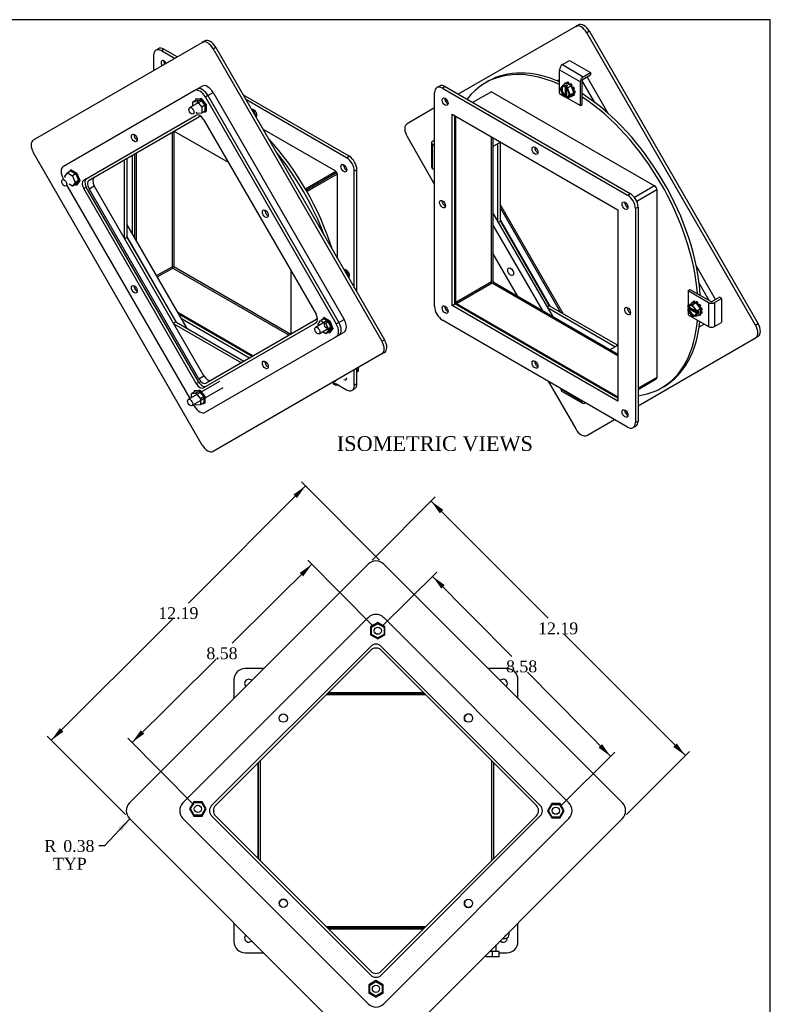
# Model space of a CAD drawing. Header units: inches. Extents: x 0.2 to 77.9, y -0.5 to 51.8.
# Tile 6 of 6: x 52.4 to 77.9, y 18.4 to 51.8. Entities that reach past the tile are written whole.
import ezdxf
from ezdxf.enums import TextEntityAlignment as Align

# ---------------------------------------------------------------- set-up
doc = ezdxf.new("R2010")
doc.units = ezdxf.units.IN
doc.header["$MEASUREMENT"] = 0
for name, color, linetype in [('COM43353', 7, 'Continuous'), ('COM43361', 7, 'Continuous'), ('COM49388', 7, 'Continuous'), ('COM49389', 7, 'Continuous'), ('COM49391', 7, 'Continuous'), ('COM49392', 7, 'Continuous'), ('Default', 7, 'Continuous'), ('GSK10524', 7, 'Continuous'), ('NTS16535', 7, 'Continuous'), ('SCC18019', 7, 'Continuous'), ('WAL253533', 7, 'Continuous')]:
    doc.layers.add(name, color=color, linetype=linetype)
doc.styles.add('SEACAD_Times_New_Roman', font='times.ttf')
doc.dimstyles.new('HAMMOND_(STH_-_66x44)', dxfattribs={"dimtxt": 0.4, "dimasz": 0.5, "dimexe": 0.2, "dimexo": 0.2, "dimgap": 0.1, "dimtad": 0, "dimtih": 1, "dimtoh": 1, "dimzin": 0, "dimdsep": 46, "dimtxsty": 'SEACAD_Times_New_Roman', "dimblk1": '_SE_FILLED', "dimblk2": '_SE_FILLED', "dimsah": 1, "dimcen": 0.2, "dimadec": 0, "dimazin": 0, "dimtfac": 0.8, "dimtofl": 0, "dimtmove": 1, "dimatfit": 3, "dimfxl": 1, "dimtolj": 1, "dimtzin": 0, "dimarcsym": 0})

# ---------------------------------------------------------------- blocks, each defined once
blk = doc.blocks.new('SE1')
at = {"layer": 'COM43353', "color": 7, "linetype": 'Continuous'}
for p, q in [((66.675, 49.503), (66.587, 49.452)), ((66.863, 49.484), (66.774, 49.433)), ((66.774, 49.433), (73.05, 45.81)), ((66.863, 49.484), (73.138, 45.861)), ((66.509, 42.034), (66.509, 49.28)), ((67.105, 48.554), (72.719, 45.313)), ((67.105, 42.072), (67.105, 48.554)), ((67.194, 42.123), (67.194, 48.503)), ((73.05, 45.81), (73.138, 45.861)), ((73.403, 45.402), (73.315, 45.351)), ((73.403, 45.402), (73.403, 38.155)), ((72.719, 45.313), (72.719, 38.831)), ((73.315, 45.351), (73.315, 38.104)), ((67.105, 42.072), (67.194, 42.123)), ((72.719, 38.831), (67.105, 42.072)), ((72.719, 38.933), (67.194, 42.123)), ((73.05, 37.951), (66.774, 41.575)), ((73.315, 38.104), (73.403, 38.155)), ((73.237, 37.933), (73.326, 37.984))]:
    blk.add_line(p, q, dxfattribs=at)
for centre, major_axis, start_param, end_param in [((66.774, 49.127), (0.188, -0.325), 2.356194, 3.926991), ((66.863, 49.178), (0.188, -0.325), 2.356194, 3.141593), ((66.951, 49.025), (0.07, -0.122), 3.821986, 5.602792), ((70, 47.367), (0.07, -0.122), 3.821986, 5.602792), ((73.05, 45.504), (0.188, -0.325), 0.785398, 2.356194), ((73.138, 45.555), (-0.188, 0.325), 3.926991, 5.497787), ((66.863, 45.555), (0.07, -0.122), 3.821986, 5.602792), ((73.05, 45.504), (0.07, -0.122), 3.821986, 5.602792), ((66.774, 41.881), (-0.188, 0.325), 0.785398, 2.356194), ((66.951, 41.983), (0.07, -0.122), 3.821986, 5.602792), ((73.138, 41.932), (0.07, -0.122), 3.821986, 5.602792), ((70, 40.12), (0.07, -0.122), 3.821986, 5.602792), ((73.05, 38.462), (0.07, -0.122), 3.821986, 5.602792), ((73.05, 38.257), (-0.188, 0.325), 2.356194, 3.926991), ((73.138, 38.309), (-0.188, 0.325), 3.141593, 3.926991)]:
    blk.add_ellipse(centre, major_axis=major_axis, ratio=0.57735, start_param=start_param, end_param=end_param, dxfattribs=at)
for centre in [(66.863, 48.974), (69.912, 47.316), (66.774, 45.504), (72.961, 45.453), (66.863, 41.932), (73.05, 41.881), (69.912, 40.069), (72.961, 38.411)]:
    blk.add_ellipse(centre, major_axis=(0.07, -0.122), ratio=0.57735, dxfattribs=at)
at = {"layer": 'COM43361', "color": 7, "linetype": 'Continuous'}
blk.add_line((68.741, 45.468), (70.865, 41.789), dxfattribs=at)
at = {"layer": 'COM49388', "color": 7, "linetype": 'Continuous'}
for p, q in [((70.741, 49.252), (70.741, 50.054)), ((70.741, 50.054), (71.448, 49.645)), ((70.842, 50.229), (71.083, 50.368)), ((70.842, 50.229), (71.549, 49.82)), ((71.083, 50.368), (71.79, 49.96)), ((71.549, 49.82), (71.79, 49.96)), ((71.549, 49.743), (71.79, 49.882)), ((71.79, 49.96), (71.79, 49.882)), ((71.448, 48.843), (71.448, 49.645)), ((71.515, 48.882), (71.515, 49.684)), ((70.741, 49.252), (70.85, 49.189)), ((70.913, 49.152), (70.955, 49.128)), ((71.014, 49.094), (71.448, 48.843)), ((71.448, 48.843), (71.515, 48.882)), ((66.399, 47.578), (66.399, 46.762)), ((66.441, 47.637), (66.509, 47.676)), ((66.509, 47.481), (66.441, 47.52)), ((66.441, 46.704), (66.441, 47.52)), ((66.508, 47.598), (66.509, 47.599)), ((66.508, 47.559), (66.508, 47.598)), ((66.509, 47.558), (66.508, 47.559)), ((66.509, 46.664), (66.441, 46.704)), ((75.098, 42.573), (75.165, 42.612)), ((75.098, 42.573), (75.792, 42.172)), ((75.098, 42.573), (75.098, 42.072)), ((75.165, 42.612), (75.859, 42.211)), ((75.792, 42.172), (75.792, 41.355)), ((75.927, 42.211), (76.168, 42.35)), ((75.994, 42.172), (76.235, 42.311)), ((75.994, 42.172), (75.994, 41.355)), ((76.235, 42.311), (76.168, 42.35)), ((76.235, 42.311), (76.235, 41.495)), ((75.098, 42.004), (75.098, 41.956)), ((75.098, 41.883), (75.098, 41.756)), ((75.098, 41.756), (75.792, 41.355)), ((75.994, 41.355), (76.235, 41.495)), ((70.785, 39.259), (70.785, 39.23)), ((71.492, 38.822), (70.785, 39.23)), ((70.814, 39.165), (71.522, 38.757)), ((71.492, 38.851), (71.492, 38.822)), ((71.593, 38.764), (71.618, 38.778))]:
    blk.add_line(p, q, dxfattribs=at)
for centre, major_axis, start_param, end_param in [((70.842, 50.112), (-0.072, -0.124), 3.926991, 5.497787), ((71.549, 49.704), (-0.072, -0.124), 3.926991, 5.497787), ((71.549, 49.704), (-0.024, -0.0416), 3.926991, 5.497787), ((71.094, 49.404), (0.094, -0.162), -3.895844, -3.743081), ((71.094, 49.404), (0.094, -0.162), 1.543966, 1.911786), ((71.094, 49.404), (0.094, -0.162), 0.915647, 1.183317), ((66.542, 47.578), (0.143, 0), 2.356194, 3.926991), ((66.542, 47.578), (0.048, 0), 2.356194, 3.926991), ((66.542, 46.762), (0.143, 0), 3.141593, 3.926991), ((75.407, 41.986), (0.094, -0.162), 1.958275, 2.225945), ((75.407, 41.986), (0.094, -0.162), 1.229807, 1.597627), ((75.893, 42.23), (-0.143, 0), 0.785398, 2.356194), ((75.893, 42.23), (-0.048, 0), 0.785398, 2.356194), ((75.407, 41.986), (0.094, -0.162), 0.601488, 0.754251), ((75.893, 41.414), (-0.143, 0), 0.785398, 2.356194), ((70.886, 39.289), (0.071, 0.124), 2.356194, 3.141593), ((71.593, 38.88), (0.071, 0.124), 2.356194, 3.926991)]:
    blk.add_ellipse(centre, major_axis=major_axis, ratio=0.57735, start_param=start_param, end_param=end_param, dxfattribs=at)
at = {"layer": 'COM49389', "color": 7, "linetype": 'Continuous'}
for p, q in [((68.438, 49.314), (67.798, 48.944)), ((68.438, 49.314), (73.967, 46.122)), ((67.223, 42.169), (67.223, 48.486)), ((68.438, 42.87), (68.438, 47.785)), ((73.967, 46.122), (73.284, 45.727)), ((74.044, 45.99), (73.36, 45.595)), ((74.044, 45.99), (74.044, 39.634)), ((72.982, 45.553), (72.953, 45.536)), ((73.059, 45.421), (73.029, 45.404)), ((68.438, 42.87), (67.223, 42.169)), ((68.463, 42.826), (67.248, 42.125)), ((72.719, 40.369), (68.463, 42.826)), ((72.719, 38.967), (67.248, 42.125)), ((74.044, 39.634), (73.403, 39.264)), ((73.403, 39.228), (74.021, 39.584))]:
    blk.add_line(p, q, dxfattribs=at)
for centre, major_axis, start_param, end_param in [((73.967, 46.034), (-0.054, 0.0935), 3.926991, 5.497787), ((68.463, 42.856), (0.018, -0.0312), 3.926991, 5.497787), ((67.248, 42.154), (0.054, -0.0935), 4.697448, 4.72733), ((67.248, 42.154), (0.018, -0.0312), 3.926991, 5.497787), ((73.967, 39.678), (-0.054, 0.0935), 3.141593, 3.926991)]:
    blk.add_ellipse(centre, major_axis=major_axis, ratio=0.57735, start_param=start_param, end_param=end_param, dxfattribs=at)
at = {"layer": 'COM49391', "color": 7, "linetype": 'Continuous'}
for p, q in [((68.319, 49.665), (68.231, 49.614)), ((68.486, 47.757), (68.486, 42.92)), ((68.438, 42.892), (68.486, 42.92)), ((68.53, 42.844), (68.482, 42.816)), ((68.53, 42.844), (72.719, 40.425)), ((74.199, 39.276), (74.288, 39.327))]:
    blk.add_line(p, q, dxfattribs=at)
for centre, major_axis, start_param, end_param in [((71.215, 44.445), (2.984, -5.169), 2.468815, 3.381928), ((71.304, 44.496), (2.984, -5.169), 2.489919, 3.141593), ((68.442, 49.249), (0.031, -0.0537), 2.779636, 3.503549), ((71.304, 44.496), (2.984, -5.169), 0.856289, 2.306036), ((71.215, 44.445), (2.984, -5.169), 0.877302, 2.285054), ((68.53, 42.894), (-0.031, 0.0537), 0.785398, 2.356194), ((71.215, 44.445), (2.984, -5.169), 0, 0.693581), ((71.304, 44.496), (2.984, -5.169), 0, 0.672527), ((71.215, 44.445), (2.984, -5.169), 6.04285, 6.283185)]:
    blk.add_ellipse(centre, major_axis=major_axis, ratio=0.57735, start_param=start_param, end_param=end_param, dxfattribs=at)
at = {"layer": 'COM49392', "color": 7, "linetype": 'Continuous'}
for p, q in [((71.293, 51.525), (67.31, 49.226)), ((71.293, 51.525), (71.382, 51.577)), ((71.757, 51.36), (71.668, 51.309)), ((77.387, 41.404), (71.668, 51.309)), ((77.475, 41.455), (71.757, 51.36)), ((66.509, 48.763), (65.574, 48.224)), ((66.936, 49.01), (66.884, 48.98)), ((65.574, 47.791), (66.509, 46.172)), ((68.653, 44.912), (68.653, 47.548)), ((68.741, 44.928), (68.741, 47.599)), ((68.741, 44.928), (68.668, 44.886)), ((70.397, 42.059), (68.741, 44.928)), ((70.397, 42.059), (70.324, 42.017)), ((72.711, 40.724), (70.397, 42.059)), ((72.622, 40.673), (70.34, 41.99)), ((77.387, 41.404), (77.475, 41.455)), ((73.403, 38.671), (77.387, 40.971)), ((77.475, 41.022), (77.387, 40.971)), ((70.358, 39.505), (71.293, 37.886)), ((72.977, 38.425), (73.029, 38.455)), ((71.668, 37.669), (72.603, 38.209))]:
    blk.add_line(p, q, dxfattribs=at)
for centre, major_axis, start_param, end_param in [((71.481, 51.201), (0.188, -0.325), 1.570796, 3.141593), ((71.569, 51.252), (-0.188, 0.325), 4.712389, 6.283185), ((65.762, 47.899), (-0.188, 0.325), 0, 1.570796), ((77.199, 41.296), (0.188, -0.325), 0, 1.570796), ((77.288, 41.347), (-0.188, 0.325), 3.141593, 4.712389), ((71.481, 37.994), (-0.188, 0.325), 1.570796, 3.141593)]:
    blk.add_ellipse(centre, major_axis=major_axis, ratio=0.57735, start_param=start_param, end_param=end_param, dxfattribs=at)
at = {"layer": 'GSK10524', "color": 7, "linetype": 'Continuous'}
for p, q in [((70.741, 49.727), (70.663, 49.682)), ((72.392, 48.575), (71.676, 49.816)), ((71.945, 48.942), (71.515, 49.686)), ((68.75, 47.604), (68.486, 47.452)), ((68.741, 45.372), (70.781, 41.837)), ((68.486, 45.201), (70.505, 41.703)), ((68.486, 44.792), (70.152, 41.907)), ((68.741, 44.963), (70.428, 42.041)), ((68.486, 43.819), (69.309, 42.394)), ((76.032, 42.271), (75.381, 43.399)), ((75.817, 42.235), (75.475, 42.828)), ((75.475, 41.346), (75.642, 41.442)), ((72.456, 40.577), (72.719, 40.728))]:
    blk.add_line(p, q, dxfattribs=at)
blk.add_ellipse((69.085, 43.214), major_axis=(0.07, -0.122), ratio=0.57735, dxfattribs=at)
at = {"layer": 'SCC18019', "color": 7, "linetype": 'Continuous'}
for p, q in [((70.854, 49.53), (70.761, 49.409)), ((70.761, 49.409), (70.854, 49.179)), ((70.854, 49.53), (70.982, 49.604)), ((70.907, 49.5), (70.854, 49.53)), ((70.974, 49.538), (70.907, 49.5)), ((70.907, 49.5), (70.907, 49.483)), ((70.914, 49.479), (70.935, 49.491)), ((70.935, 49.491), (70.935, 49.19)), ((71.022, 49.511), (70.955, 49.472)), ((71.008, 49.441), (70.955, 49.472)), ((70.955, 49.455), (70.955, 49.472)), ((71.022, 49.511), (70.974, 49.538)), ((70.974, 49.538), (70.974, 49.483)), ((70.974, 49.441), (70.974, 49.187)), ((71.136, 49.515), (70.982, 49.604)), ((70.983, 49.162), (70.983, 49.432)), ((71.008, 49.441), (71.136, 49.515)), ((71.102, 49.212), (71.008, 49.441)), ((71.23, 49.286), (71.136, 49.515)), ((70.854, 49.179), (70.907, 49.148)), ((70.974, 49.187), (70.907, 49.148)), ((70.907, 49.165), (70.907, 49.148)), ((70.935, 49.19), (70.914, 49.178)), ((70.955, 49.121), (70.955, 49.137)), ((70.955, 49.121), (71.008, 49.09)), ((70.962, 49.15), (70.983, 49.162)), ((70.974, 49.187), (70.983, 49.182)), ((71.008, 49.09), (71.102, 49.212)), ((71.008, 49.09), (71.136, 49.164)), ((71.102, 49.212), (71.23, 49.286)), ((71.136, 49.164), (71.23, 49.286)), ((75.091, 42.069), (75.219, 42.142)), ((75.243, 42.089), (75.091, 42.069)), ((75.091, 42.069), (75.091, 42.007)), ((75.371, 42.163), (75.219, 42.142)), ((75.243, 42.089), (75.371, 42.163)), ((75.395, 41.893), (75.243, 42.089)), ((75.523, 41.967), (75.371, 42.163)), ((75.106, 41.999), (75.091, 42.007)), ((75.159, 41.991), (75.091, 41.952)), ((75.091, 41.952), (75.091, 41.891)), ((75.091, 41.952), (75.106, 41.944)), ((75.091, 41.891), (75.243, 41.695)), ((75.141, 42.011), (75.12, 41.999)), ((75.12, 41.943), (75.141, 41.956)), ((75.375, 41.876), (75.141, 42.011)), ((75.141, 41.956), (75.402, 41.805)), ((75.159, 42.001), (75.159, 41.991)), ((75.159, 41.991), (75.378, 41.864)), ((75.243, 41.695), (75.395, 41.715)), ((75.395, 41.832), (75.381, 41.84)), ((75.402, 41.805), (75.381, 41.793)), ((75.381, 41.785), (75.395, 41.776)), ((75.395, 41.893), (75.523, 41.967)), ((75.395, 41.832), (75.395, 41.893)), ((75.463, 41.871), (75.395, 41.832)), ((75.463, 41.815), (75.395, 41.776)), ((75.395, 41.715), (75.523, 41.789)), ((75.395, 41.715), (75.395, 41.776)), ((75.414, 41.843), (75.463, 41.815)), ((75.463, 41.815), (75.463, 41.871)), ((75.523, 41.789), (75.523, 41.967))]:
    blk.add_line(p, q, dxfattribs=at)
for centre, start, end in [((70.923, 49.164), 123.377, 177.1475), ((70.971, 49.137), 123.3772, 177.1473), ((75.113, 42.013), 242.8525, 296.623), ((75.113, 41.958), 242.8527, 296.6228)]:
    blk.add_arc(centre, 0.0158, start, end, dxfattribs=at)
for centre, major_axis, start_param, end_param in [((70.931, 49.31), (0.099, -0.171), 2.529208, 5.324773), ((70.938, 49.314), (0.094, -0.162), 2.587655, 5.315445), ((70.959, 49.326), (0.094, -0.162), 3.254972, 5.315445), ((70.931, 49.31), (-0.099, 0.171), 2.529208, 5.324773), ((70.938, 49.314), (-0.094, 0.162), 2.538537, 5.315445), ((70.959, 49.326), (-0.094, 0.162), 2.538537, 3.028213), ((75.243, 41.892), (0.099, -0.171), 0.958412, 3.753977), ((75.25, 41.896), (0.094, -0.162), 0.96774, 3.744649), ((75.272, 41.908), (0.094, -0.162), 3.254972, 3.744649), ((75.243, 41.892), (-0.099, 0.171), 0.958412, 3.753977), ((75.25, 41.896), (-0.094, 0.162), 0.96774, 3.694684), ((75.272, 41.908), (-0.094, 0.162), 0.96774, 3.028213)]:
    blk.add_ellipse(centre, major_axis=major_axis, ratio=0.57735, start_param=start_param, end_param=end_param, dxfattribs=at)
for points, knots in [([(70.907, 49.483), (70.907, 49.481), (70.908, 49.479), (70.91, 49.477), (70.912, 49.478), (70.914, 49.479)], [0, 0, 0, 0, 0.5, 0.5, 1, 1, 1, 1]), ([(70.96, 49.45), (70.959, 49.45), (70.958, 49.45), (70.956, 49.451), (70.955, 49.453), (70.955, 49.455)], [0.1977357, 0.1977357, 0.1977357, 0.1977357, 0.5, 0.5, 1, 1, 1, 1]), ([(75.381, 41.84), (75.379, 41.841), (75.378, 41.843), (75.378, 41.845), (75.378, 41.846), (75.379, 41.847)], [0, 0, 0, 0, 0.5, 0.5, 0.7956866, 0.7956866, 0.7956866, 0.7956866]), ([(75.381, 41.793), (75.379, 41.792), (75.378, 41.79), (75.378, 41.787), (75.379, 41.786), (75.381, 41.785)], [0, 0, 0, 0, 0.5, 0.5, 1, 1, 1, 1])]:
    blk.add_open_spline(points, degree=3, knots=knots, dxfattribs=at)
at = {"layer": 'WAL253533', "color": 7, "linetype": 'Continuous'}
for p, q in [((70.904, 49.571), (70.911, 49.563)), ((70.966, 49.619), (70.931, 49.599)), ((70.942, 49.581), (70.931, 49.599)), ((70.977, 49.601), (70.966, 49.619)), ((70.983, 49.612), (71.018, 49.633)), ((70.983, 49.612), (70.987, 49.601)), ((71.062, 49.624), (71.027, 49.603)), ((71.031, 49.576), (71.027, 49.603)), ((71.072, 49.554), (71.062, 49.624)), ((71.07, 49.553), (71.072, 49.554)), ((71.088, 49.545), (71.072, 49.554)), ((71.091, 49.566), (71.087, 49.543)), ((71.091, 49.566), (71.127, 49.586)), ((71.131, 49.518), (71.135, 49.524)), ((71.17, 49.545), (71.135, 49.524)), ((71.143, 49.498), (71.146, 49.5)), ((71.146, 49.5), (71.17, 49.545)), ((71.182, 49.45), (71.146, 49.5)), ((71.166, 49.441), (71.182, 49.45)), ((71.187, 49.45), (71.167, 49.44)), ((71.223, 49.471), (71.182, 49.45)), ((71.187, 49.45), (71.223, 49.471)), ((71.187, 49.39), (71.214, 49.392)), ((71.214, 49.353), (71.205, 49.391)), ((71.25, 49.412), (71.214, 49.392)), ((71.135, 49.156), (71.133, 49.162)), ((71.135, 49.156), (71.17, 49.176)), ((71.17, 49.176), (71.163, 49.199)), ((71.167, 49.204), (71.187, 49.17)), ((71.214, 49.197), (71.187, 49.23)), ((71.223, 49.19), (71.187, 49.17)), ((71.204, 49.348), (71.214, 49.353)), ((71.25, 49.217), (71.212, 49.263)), ((71.27, 49.33), (71.214, 49.353)), ((71.214, 49.197), (71.25, 49.217)), ((71.234, 49.309), (71.217, 49.317)), ((71.217, 49.269), (71.234, 49.256)), ((71.234, 49.309), (71.27, 49.33)), ((71.27, 49.277), (71.234, 49.256)), ((75.247, 42.166), (75.212, 42.146)), ((75.216, 42.141), (75.212, 42.146)), ((75.263, 42.148), (75.247, 42.166)), ((75.25, 42.184), (75.285, 42.205)), ((75.25, 42.184), (75.269, 42.149)), ((75.322, 42.214), (75.287, 42.194)), ((75.302, 42.153), (75.287, 42.194)), ((75.343, 42.159), (75.322, 42.214)), ((75.348, 42.181), (75.384, 42.202)), ((75.348, 42.181), (75.351, 42.16)), ((75.392, 42.136), (75.394, 42.155)), ((75.43, 42.175), (75.394, 42.155)), ((75.412, 42.11), (75.422, 42.115)), ((75.422, 42.115), (75.43, 42.175)), ((75.451, 42.088), (75.422, 42.115)), ((75.456, 42.096), (75.441, 42.073)), ((75.456, 42.096), (75.491, 42.117)), ((75.473, 42.031), (75.493, 42.044)), ((75.474, 42.03), (75.49, 42.039)), ((75.49, 42.039), (75.528, 42.064)), ((75.516, 41.983), (75.49, 42.039)), ((75.528, 42.064), (75.493, 42.044)), ((75.452, 41.748), (75.456, 41.738)), ((75.493, 41.747), (75.483, 41.766)), ((75.493, 41.747), (75.528, 41.768)), ((75.512, 41.981), (75.516, 41.983)), ((75.566, 41.982), (75.516, 41.983)), ((75.528, 41.768), (75.518, 41.786)), ((75.531, 41.961), (75.523, 41.962)), ((75.523, 41.911), (75.545, 41.903)), ((75.523, 41.891), (75.525, 41.892)), ((75.545, 41.828), (75.523, 41.845)), ((75.523, 41.794), (75.531, 41.786)), ((75.525, 41.892), (75.525, 41.91)), ((75.58, 41.848), (75.525, 41.892)), ((75.531, 41.961), (75.566, 41.982)), ((75.566, 41.806), (75.531, 41.786)), ((75.58, 41.923), (75.545, 41.903)), ((75.545, 41.828), (75.58, 41.848))]:
    blk.add_line(p, q, dxfattribs=at)
for centre, major_axis, start_param, end_param in [((71.059, 49.384), (-0.125, 0.217), 0.02683, 0.287329), ((71.059, 49.384), (-0.125, 0.217), 5.681697, 5.942196), ((71.094, 49.404), (-0.125, 0.217), 5.681697, 5.942196), ((71.059, 49.384), (-0.125, 0.217), 5.053379, 5.313877), ((71.094, 49.404), (-0.125, 0.217), 5.053379, 5.313877), ((71.059, 49.384), (0.125, -0.217), 1.283467, 1.543966), ((71.094, 49.404), (0.125, -0.217), 1.283467, 1.543966), ((71.059, 49.384), (0.125, -0.217), -0.412589, -0.34099), ((71.059, 49.384), (0.125, -0.217), 0.02683, 0.287329), ((71.094, 49.404), (0.125, -0.217), 0.02683, 0.287329), ((71.059, 49.384), (0.125, -0.217), 0.655149, 0.915647), ((71.094, 49.404), (0.125, -0.217), 0.655149, 0.915647), ((75.371, 41.966), (-0.125, 0.217), 0.34099, 0.412589), ((75.371, 41.966), (-0.125, 0.217), 5.995856, 6.256355), ((75.407, 41.986), (-0.125, 0.217), 5.995856, 6.256355), ((75.371, 41.966), (-0.125, 0.217), -0.915647, -0.655149), ((75.407, 41.986), (-0.125, 0.217), -0.915647, -0.655149), ((75.371, 41.966), (-0.125, 0.217), 4.739219, 4.999718), ((75.407, 41.986), (-0.125, 0.217), 4.739219, 4.999718), ((75.371, 41.966), (0.125, -0.217), 5.995856, 6.256355), ((75.371, 41.966), (0.125, -0.217), 0.969308, 1.229807), ((75.371, 41.966), (0.125, -0.217), 0.34099, 0.601488), ((75.407, 41.986), (0.125, -0.217), 0.969308, 1.229807), ((75.407, 41.986), (0.125, -0.217), 0.34099, 0.601488)]:
    blk.add_ellipse(centre, major_axis=major_axis, ratio=0.57735, start_param=start_param, end_param=end_param, dxfattribs=at)
blk = doc.blocks.new('SE2')
at = {"layer": 'COM43353', "color": 7, "linetype": 'Continuous'}
for p, q in [((57.147, 50.769), (57.059, 50.718)), ((57.335, 50.751), (57.246, 50.7)), ((57.782, 50.493), (57.335, 50.751)), ((56.981, 50.547), (56.981, 50.031)), ((57.693, 50.442), (57.246, 50.7)), ((63.61, 47.128), (60.026, 49.197)), ((63.522, 47.077), (60.114, 49.044)), ((57.666, 47.973), (57.666, 43.389)), ((63.522, 47.077), (63.61, 47.128)), ((63.191, 46.579), (63.161, 46.597)), ((63.191, 46.545), (63.191, 46.579)), ((63.876, 46.668), (63.787, 46.617)), ((63.787, 42.683), (63.787, 46.617)), ((63.876, 42.53), (63.876, 46.668)), ((57.666, 43.389), (57.614, 43.359)), ((57.666, 43.389), (61.635, 41.098)), ((63.787, 39.371), (63.787, 39.887)), ((63.876, 39.422), (63.876, 39.938)), ((63.171, 39.42), (63.522, 39.218)), ((63.787, 39.371), (63.876, 39.422)), ((63.709, 39.199), (63.798, 39.25))]:
    blk.add_line(p, q, dxfattribs=at)
for centre, major_axis, start_param, end_param in [((57.246, 50.394), (0.188, -0.325), 2.356194, 3.926991), ((57.335, 50.445), (0.188, -0.325), 2.356194, 3.141593), ((57.335, 50.24), (0.07, -0.122), 1.534874, 4.748311), ((57.423, 50.292), (0.07, -0.122), 3.821986, 4.748311), ((60.384, 48.582), (0.07, -0.122), 0, 3.174264), ((60.473, 48.633), (0.07, -0.122), 3.821986, 5.602792), ((60.384, 48.582), (0.07, -0.122), 6.250513, 6.283185), ((63.522, 46.77), (0.187, -0.325), 0.785398, 2.356194), ((63.61, 46.821), (-0.187, 0.325), 3.926991, 5.497787), ((63.522, 46.77), (0.07, -0.122), 3.821986, 5.602792), ((63.522, 43.147), (0.07, -0.122), 0, 3.174264), ((63.61, 43.198), (0.07, -0.122), 3.821986, 5.602792), ((63.522, 43.147), (0.07, -0.122), 6.250513, 6.283185), ((63.434, 39.677), (0.07, -0.122), 5.480188, 6.283185), ((63.434, 39.677), (0.07, -0.122), 0, 0.802997), ((63.522, 39.728), (0.07, -0.122), -0.802997, -0.680393), ((63.522, 39.524), (-0.188, 0.325), 2.356194, 3.926991), ((63.61, 39.575), (-0.188, 0.325), 3.141593, 3.926991)]:
    blk.add_ellipse(centre, major_axis=major_axis, ratio=0.57735, start_param=start_param, end_param=end_param, dxfattribs=at)
blk.add_ellipse((63.434, 46.719), major_axis=(0.07, -0.122), ratio=0.57735, dxfattribs=at)
at = {"layer": 'COM43361', "color": 7, "linetype": 'Continuous'}
for p, q in [((58.363, 49.349), (58.451, 49.4)), ((53.925, 46.787), (58.363, 49.349)), ((58.826, 49.183), (58.738, 49.132)), ((58.738, 49.132), (63.175, 41.446)), ((58.826, 49.183), (63.263, 41.497)), ((54.613, 46.318), (58.425, 48.519)), ((58.675, 48.375), (62.488, 41.771)), ((53.927, 46.351), (53.925, 46.354)), ((58.217, 38.92), (54.049, 46.14)), ((54.701, 46.08), (54.613, 46.029)), ((58.513, 39.477), (54.701, 46.08)), ((58.425, 39.426), (54.613, 46.029)), ((62.488, 41.483), (58.675, 39.281)), ((63.175, 41.446), (63.263, 41.497)), ((63.263, 41.064), (63.175, 41.013)), ((63.175, 41.013), (58.738, 38.451)), ((58.425, 39.426), (58.513, 39.477)), ((58.363, 38.668), (58.339, 38.709))]:
    blk.add_line(p, q, dxfattribs=at)
for centre, major_axis, start_param, end_param in [((58.55, 49.024), (0.188, -0.325), 1.570796, 3.141593), ((58.638, 49.075), (-0.187, 0.325), 4.712389, 6.283185), ((58.55, 48.302), (-0.125, 0.217), 4.712389, 6.283185), ((56.42, 47.794), (-0.07, 0.122), 0.680393, 2.4612), ((54.113, 46.462), (-0.188, 0.325), 0, 1.570796), ((54.826, 46.152), (-0.125, 0.217), 0, 1.570796), ((54.738, 46.101), (0.125, -0.217), 3.141593, 4.712389), ((60.857, 45.232), (-0.07, 0.122), 0.680393, 2.4612), ((56.42, 42.67), (-0.07, 0.122), 0.680393, 2.4612), ((62.363, 41.699), (-0.125, 0.217), 3.141593, 4.712389), ((62.988, 41.338), (0.188, -0.325), 0, 1.570796), ((63.076, 41.389), (-0.188, 0.325), 3.141593, 4.712389), ((60.857, 40.108), (-0.07, 0.122), 0.680393, 2.4612), ((58.55, 39.498), (0.125, -0.217), 4.712389, 6.283185), ((58.638, 39.549), (-0.125, 0.217), 1.570796, 3.141593), ((58.55, 38.776), (-0.188, 0.325), 1.570796, 3.141593)]:
    blk.add_ellipse(centre, major_axis=major_axis, ratio=0.57735, start_param=start_param, end_param=end_param, dxfattribs=at)
for centre in [(56.331, 47.743), (60.769, 45.181), (56.331, 42.619), (62.863, 41.41), (60.769, 40.057)]:
    blk.add_ellipse(centre, major_axis=(-0.07, 0.122), ratio=0.57735, dxfattribs=at)
at = {"layer": 'COM49388', "color": 7, "linetype": 'Continuous'}
for p, q in [((63.876, 39.868), (63.932, 39.901)), ((63.876, 39.82), (63.903, 39.835)), ((63.932, 39.901), (63.932, 39.971)), ((63.063, 39.469), (63.124, 39.434))]:
    blk.add_line(p, q, dxfattribs=at)
for centre, major_axis, start_param, end_param in [((63.831, 39.959), (-0.071, 0.124), 3.141593, 3.926991), ((63.124, 39.551), (-0.071, 0.124), 2.356194, 3.141593), ((63.124, 39.551), (-0.024, 0.0416), 2.569972, 3.713213)]:
    blk.add_ellipse(centre, major_axis=major_axis, ratio=0.57735, start_param=start_param, end_param=end_param, dxfattribs=at)
at = {"layer": 'COM49389', "color": 7, "linetype": 'Continuous'}
for p, q in [((63.161, 46.622), (60.689, 48.049)), ((57.607, 47.939), (57.607, 43.385)), ((56.392, 47.238), (56.392, 44.28)), ((62.128, 46.025), (63.161, 46.622)), ((62.153, 45.981), (63.161, 46.563)), ((62.154, 45.98), (63.162, 46.562)), ((62.179, 45.936), (63.213, 46.532)), ((63.161, 46.622), (63.161, 46.563)), ((63.213, 46.532), (63.162, 46.562)), ((63.213, 43.678), (63.213, 46.532)), ((57.083, 43.082), (57.607, 43.385)), ((57.109, 43.038), (57.632, 43.34)), ((57.632, 43.34), (61.576, 41.064)), ((57.8, 41.841), (60.361, 40.362))]:
    blk.add_line(p, q, dxfattribs=at)
blk.add_ellipse((57.632, 43.37), major_axis=(-0.018, 0.0312), ratio=0.57735, start_param=0.785398, end_param=2.356194, dxfattribs=at)
at = {"layer": 'COM49391', "color": 7, "linetype": 'Continuous'}
for p, q in [((56.264, 44.502), (56.264, 47.164)), ((56.352, 44.349), (56.352, 47.215)), ((60.321, 40.339), (57.84, 41.772)), ((60.233, 40.288), (57.928, 41.619))]:
    blk.add_line(p, q, dxfattribs=at)
for centre, start_param, end_param in [((59.169, 44.257), 4.341565, 5.083213), ((59.081, 44.206), 4.434539, 4.990239)]:
    blk.add_ellipse(centre, major_axis=(-2.984, 5.169), ratio=0.57735, start_param=start_param, end_param=end_param, dxfattribs=at)
at = {"layer": 'COM49392', "color": 7, "linetype": 'Continuous'}
for p, q in [((52.909, 47.68), (58.628, 50.981)), ((58.628, 50.981), (58.716, 51.032)), ((59.091, 50.816), (59.003, 50.765)), ((59.003, 50.765), (64.722, 40.86)), ((59.091, 50.816), (64.81, 40.911)), ((59.519, 46.912), (57.674, 47.978)), ((58.628, 37.341), (52.909, 47.247)), ((56.076, 47.055), (56.076, 44.384)), ((55.987, 47.004), (55.987, 44.368)), ((56.003, 44.342), (56.076, 44.384)), ((56.076, 44.384), (57.732, 41.515)), ((61.644, 41.103), (61.644, 43.233)), ((57.659, 41.473), (57.732, 41.515)), ((57.674, 41.447), (59.957, 40.129)), ((57.732, 41.515), (60.045, 40.18)), ((64.722, 40.86), (64.81, 40.911)), ((64.722, 40.427), (59.003, 37.125)), ((64.81, 40.478), (64.722, 40.427))]:
    blk.add_line(p, q, dxfattribs=at)
for centre, major_axis, start_param, end_param in [((58.904, 50.708), (-0.187, 0.325), 4.712389, 6.283185), ((58.816, 50.657), (0.188, -0.325), 1.570796, 3.141593), ((53.097, 47.355), (-0.187, 0.325), 0, 1.570796), ((64.534, 40.751), (0.187, -0.325), 0, 1.570796), ((64.623, 40.802), (-0.187, 0.325), 3.141593, 4.712389), ((58.816, 37.45), (-0.188, 0.325), 1.570796, 3.141593)]:
    blk.add_ellipse(centre, major_axis=major_axis, ratio=0.57735, start_param=start_param, end_param=end_param, dxfattribs=at)
at = {"layer": 'GSK10524', "color": 7, "linetype": 'Continuous'}
for p, q in [((58.451, 49.4), (58.628, 49.502)), ((58.826, 49.183), (59.003, 49.285)), ((58.826, 49.183), (63.263, 41.497)), ((59.003, 49.285), (63.44, 41.6)), ((54.794, 46.315), (58.513, 48.463)), ((54.794, 46.026), (54.971, 46.129)), ((58.69, 39.686), (54.971, 46.129)), ((58.513, 39.584), (54.794, 46.026)), ((58.116, 41.294), (56.076, 44.827)), ((57.762, 41.498), (56.076, 44.419)), ((62.483, 41.587), (58.763, 39.44)), ((63.263, 41.497), (63.44, 41.6)), ((63.263, 41.064), (63.44, 41.167)), ((58.513, 39.584), (58.69, 39.686))]:
    blk.add_line(p, q, dxfattribs=at)
for centre, major_axis, start_param, end_param in [((58.638, 49.075), (-0.188, 0.325), 4.712389, 6.283185), ((58.815, 49.177), (-0.188, 0.325), 4.712389, 6.283185), ((58.638, 48.246), (-0.125, 0.217), 5.698691, 6.283185), ((56.42, 47.794), (0.07, -0.122), 3.821986, 5.602792), ((55.096, 46.201), (0.125, -0.217), 3.141593, 4.712389), ((54.919, 46.099), (0.125, -0.217), 3.141593, 4.712389), ((60.857, 45.232), (0.07, -0.122), 3.821986, 5.602792), ((56.42, 42.67), (0.07, -0.122), 3.821986, 5.602792), ((62.358, 41.804), (-0.125, 0.217), 3.141593, 3.726087), ((63.076, 41.389), (-0.188, 0.325), 3.141593, 4.712389), ((63.253, 41.491), (-0.188, 0.325), 3.141593, 4.712389), ((60.857, 40.108), (0.07, -0.122), 3.821986, 5.602792), ((58.638, 39.656), (0.125, -0.217), 4.712389, 6.283185), ((58.815, 39.758), (0.125, -0.217), 4.712389, 6.283185)]:
    blk.add_ellipse(centre, major_axis=major_axis, ratio=0.57735, start_param=start_param, end_param=end_param, dxfattribs=at)
at = {"layer": 'NTS16535', "color": 7, "linetype": 'Continuous'}
for p, q in [((58.573, 49.071), (58.401, 49.056)), ((58.422, 49.068), (58.401, 49.056)), ((58.401, 49.056), (58.401, 49.017)), ((58.422, 49.068), (58.594, 49.083)), ((58.422, 49.029), (58.573, 49.043)), ((58.573, 49.043), (58.463, 48.979)), ((58.594, 49.083), (58.573, 49.071)), ((58.745, 48.857), (58.573, 49.071)), ((58.573, 49.043), (58.724, 48.855)), ((58.594, 49.083), (58.766, 48.869)), ((58.422, 49.029), (58.313, 48.966)), ((58.313, 48.966), (58.463, 48.979)), ((58.313, 48.832), (58.313, 48.966)), ((58.463, 48.979), (58.614, 48.792)), ((58.724, 48.855), (58.614, 48.792)), ((58.614, 48.792), (58.614, 48.591)), ((58.724, 48.855), (58.724, 48.654)), ((58.766, 48.869), (58.745, 48.857)), ((58.745, 48.628), (58.745, 48.857)), ((58.766, 48.869), (58.766, 48.64)), ((58.463, 48.578), (58.431, 48.619)), ((58.614, 48.591), (58.463, 48.578)), ((58.724, 48.654), (58.614, 48.591)), ((58.666, 48.621), (58.745, 48.628)), ((58.745, 48.628), (58.766, 48.64)), ((53.977, 46.44), (54.064, 46.564)), ((53.996, 46.391), (53.977, 46.44)), ((54.174, 46.627), (54.064, 46.564)), ((54.064, 46.564), (54.238, 46.463)), ((54.162, 46.659), (54.116, 46.593)), ((54.183, 46.671), (54.162, 46.659)), ((54.36, 46.544), (54.162, 46.659)), ((54.174, 46.627), (54.348, 46.527)), ((54.183, 46.671), (54.381, 46.556)), ((54.348, 46.527), (54.238, 46.463)), ((54.238, 46.463), (54.325, 46.239)), ((54.348, 46.527), (54.435, 46.302)), ((54.36, 46.544), (54.381, 46.556)), ((54.459, 46.288), (54.36, 46.544)), ((54.381, 46.556), (54.48, 46.301)), ((54.238, 46.115), (54.123, 46.182)), ((54.325, 46.239), (54.238, 46.115)), ((54.348, 46.179), (54.238, 46.115)), ((54.435, 46.302), (54.325, 46.239)), ((54.327, 46.166), (54.36, 46.147)), ((54.435, 46.302), (54.348, 46.179)), ((54.36, 46.147), (54.459, 46.288)), ((54.381, 46.159), (54.36, 46.147)), ((54.48, 46.301), (54.381, 46.159)), ((54.48, 46.301), (54.459, 46.288)), ((62.558, 41.435), (62.645, 41.559)), ((62.577, 41.386), (62.558, 41.435)), ((62.754, 41.622), (62.645, 41.559)), ((62.645, 41.559), (62.819, 41.459)), ((62.742, 41.654), (62.696, 41.589)), ((62.763, 41.666), (62.742, 41.654)), ((62.941, 41.539), (62.742, 41.654)), ((62.754, 41.622), (62.928, 41.522)), ((62.763, 41.666), (62.962, 41.551)), ((62.928, 41.522), (62.819, 41.459)), ((62.819, 41.459), (62.906, 41.234)), ((62.928, 41.522), (63.015, 41.298)), ((62.962, 41.551), (62.941, 41.539)), ((63.04, 41.284), (62.941, 41.539)), ((62.962, 41.551), (63.061, 41.296)), ((62.819, 41.111), (62.703, 41.177)), ((62.906, 41.234), (62.819, 41.111)), ((62.928, 41.174), (62.819, 41.111)), ((63.015, 41.298), (62.906, 41.234)), ((62.907, 41.162), (62.941, 41.142)), ((63.015, 41.298), (62.928, 41.174)), ((62.941, 41.142), (63.04, 41.284)), ((62.962, 41.155), (62.941, 41.142)), ((63.061, 41.296), (62.962, 41.155)), ((63.061, 41.296), (63.04, 41.284)), ((58.379, 39.147), (58.269, 39.083)), ((58.269, 39.083), (58.42, 39.097)), ((58.269, 38.95), (58.269, 39.083)), ((58.529, 39.188), (58.357, 39.173)), ((58.357, 39.173), (58.379, 39.185)), ((58.357, 39.173), (58.357, 39.134)), ((58.379, 39.185), (58.55, 39.201)), ((58.379, 39.147), (58.529, 39.16)), ((58.529, 39.16), (58.42, 39.097)), ((58.42, 39.097), (58.57, 38.909)), ((58.55, 39.201), (58.529, 39.188)), ((58.701, 38.975), (58.529, 39.188)), ((58.529, 39.16), (58.68, 38.973)), ((58.55, 39.201), (58.722, 38.987)), ((58.42, 38.695), (58.387, 38.736)), ((58.57, 38.709), (58.42, 38.695)), ((58.68, 38.973), (58.57, 38.909)), ((58.57, 38.909), (58.57, 38.709)), ((58.68, 38.772), (58.57, 38.709)), ((58.622, 38.738), (58.701, 38.745)), ((58.68, 38.973), (58.68, 38.772)), ((58.722, 38.987), (58.701, 38.975)), ((58.701, 38.745), (58.701, 38.975)), ((58.722, 38.758), (58.701, 38.745)), ((58.722, 38.987), (58.722, 38.758))]:
    blk.add_line(p, q, dxfattribs=at)
at = {"layer": 'SCC18019', "color": 7, "linetype": 'Continuous'}
for p, q in [((58.57, 48.981), (58.204, 48.769)), ((62.836, 41.536), (62.472, 41.326)), ((62.594, 41.114), (62.958, 41.325)), ((59.22, 39.499), (58.16, 38.887)), ((63.059, 39.467), (63.059, 39.446)), ((58.282, 38.676), (59.342, 39.288))]:
    blk.add_line(p, q, dxfattribs=at)
for centre, major_axis in [((58.265, 48.664), (0.061, -0.106)), ((53.953, 46.225), (-0.061, 0.106)), ((62.533, 41.22), (-0.061, 0.106)), ((58.221, 38.781), (0.061, -0.106))]:
    blk.add_ellipse(centre, major_axis=major_axis, ratio=0.57735, dxfattribs=at)
blk.add_ellipse((63.181, 39.446), major_axis=(-0.122, 0), ratio=0.57735, start_param=0, end_param=2.356194, dxfattribs=at)
blk = doc.blocks.new('SE7')
at = {"layer": 'COM43353', "color": 7, "linetype": 'Continuous'}
for p, q in [((60.715, 29.766), (60.083, 29.766)), ((68.958, 29.766), (68.325, 29.766)), ((59.708, 29.391), (59.708, 28.759)), ((69.333, 28.758), (69.333, 29.391)), ((59.708, 21.147), (59.708, 20.516)), ((69.333, 20.516), (69.333, 21.148)), ((60.083, 20.141), (60.714, 20.141)), ((68.691, 20.141), (68.958, 20.141))]:
    blk.add_line(p, q, dxfattribs=at)
for centre, radius, start, end in [((60.083, 29.391), 0.375, 90, 180), ((68.958, 29.391), 0.375, 0, 90), ((60.208, 29.266), 0.141, 42.9418, 227.0582), ((68.833, 29.266), 0.141, 0, 137.3048), ((68.833, 29.266), 0.141, 312.6952, 0), ((60.208, 20.641), 0.141, 133.1884, 316.8116), ((68.833, 20.641), 0.141, 44.1364, 47.0582), ((60.083, 20.516), 0.375, 180, 270), ((68.833, 20.641), 0.141, 222.9418, 0), ((68.958, 20.516), 0.375, 270, 0), ((68.833, 20.641), 0.141, 0, 2.7605)]:
    blk.add_arc(centre, radius, start, end, dxfattribs=at)
at = {"layer": 'COM43361', "color": 7, "linetype": 'Continuous'}
for p, q in [((57.979, 25.218), (64.255, 31.494)), ((64.785, 31.494), (71.06, 25.218)), ((58.951, 25.13), (64.343, 30.521)), ((64.696, 30.521), (70.088, 25.13)), ((64.255, 18.412), (57.979, 24.688)), ((64.343, 19.384), (58.951, 24.776)), ((70.088, 24.776), (64.696, 19.384)), ((71.06, 24.688), (64.785, 18.412))]:
    blk.add_line(p, q, dxfattribs=at)
for centre in [(61.382, 28.091), (67.657, 28.091), (61.382, 21.815), (67.657, 21.815)]:
    blk.add_circle(centre, 0.141, dxfattribs=at)
for centre, radius, start, end in [((64.52, 31.228), 0.375, 45, 135), ((64.52, 30.345), 0.25, 45, 135), ((58.244, 24.953), 0.375, 135, 225), ((59.128, 24.953), 0.25, 135, 225), ((69.911, 24.953), 0.25, 315, 45), ((70.795, 24.953), 0.375, 315, 45), ((64.52, 19.561), 0.25, 225, 315), ((64.52, 18.677), 0.375, 225, 315)]:
    blk.add_arc(centre, radius, start, end, dxfattribs=at)
at = {"layer": 'COM49388', "color": 7, "linetype": 'Continuous'}
for p, q in [((69.038, 20.768), (69.038, 20.853)), ((68.81, 20.625), (68.895, 20.625))]:
    blk.add_line(p, q, dxfattribs=at)
for radius, start, end in [(0.143, 270, 0), (0.048, 282.2486, 347.7514)]:
    blk.add_arc((68.895, 20.768), radius, start, end, dxfattribs=at)
at = {"layer": 'COM49389', "color": 7, "linetype": 'Continuous'}
for p, q in [((66.205, 28.881), (62.834, 28.881)), ((60.592, 26.639), (60.592, 23.266)), ((68.448, 23.268), (68.448, 26.638)), ((62.834, 21.025), (66.206, 21.025))]:
    blk.add_line(p, q, dxfattribs=at)
at = {"layer": 'COM49391', "color": 7, "linetype": 'Continuous'}
for p, q in [((62.891, 28.938), (66.148, 28.938)), ((60.536, 23.323), (60.536, 26.583)), ((68.505, 26.581), (68.505, 23.324)), ((66.149, 20.969), (62.89, 20.969))]:
    blk.add_line(p, q, dxfattribs=at)
at = {"layer": 'COM49392', "color": 7, "linetype": 'Continuous'}
for p, q in [((56.167, 25.218), (64.255, 33.306)), ((64.785, 33.306), (72.873, 25.218)), ((66.134, 28.952), (62.906, 28.952)), ((60.52, 26.567), (60.52, 23.338)), ((68.52, 23.339), (68.52, 26.567)), ((64.255, 16.6), (56.167, 24.688)), ((72.873, 24.688), (64.785, 16.6)), ((62.906, 20.953), (66.134, 20.953))]:
    blk.add_line(p, q, dxfattribs=at)
for centre, radius, start, end in [((64.52, 33.04), 0.375, 45, 135), ((67.658, 28.09), 0.141, 45, 225.1525), ((56.433, 24.953), 0.375, 135, 225), ((72.608, 24.953), 0.375, 315, 45), ((61.382, 21.815), 0.141, 45, 224.9474), ((67.658, 21.815), 0.141, 135.051, 314.949), ((64.52, 16.865), 0.375, 225, 315)]:
    blk.add_arc(centre, radius, start, end, dxfattribs=at)
at = {"layer": 'GSK10524', "color": 7, "linetype": 'Continuous'}
for p, q in [((59.083, 25.13), (64.343, 30.39)), ((64.696, 30.39), (69.957, 25.13)), ((64.343, 19.516), (59.083, 24.776)), ((69.957, 24.776), (64.696, 19.516))]:
    blk.add_line(p, q, dxfattribs=at)
for centre, start, end in [((64.52, 30.213), 45, 135), ((59.26, 24.953), 135, 225), ((69.78, 24.953), 315, 45), ((64.52, 19.693), 225, 315)]:
    blk.add_arc(centre, 0.25, start, end, dxfattribs=at)
at = {"layer": 'NTS16535', "color": 7, "linetype": 'Continuous'}
for p, q in [((64.582, 31.332), (64.339, 31.192)), ((64.339, 31.192), (64.339, 30.911)), ((64.369, 31.174), (64.582, 31.297)), ((64.369, 30.928), (64.369, 31.174)), ((64.825, 31.192), (64.582, 31.332)), ((64.582, 31.297), (64.795, 31.174)), ((64.795, 31.174), (64.795, 30.928)), ((64.825, 30.911), (64.825, 31.192)), ((64.339, 30.911), (64.582, 30.771)), ((64.582, 30.805), (64.369, 30.928)), ((64.795, 30.928), (64.582, 30.805)), ((64.582, 30.771), (64.825, 30.911)), ((58.343, 25.258), (58.203, 25.015)), ((58.238, 25.015), (58.361, 25.228)), ((58.624, 25.258), (58.343, 25.258)), ((58.361, 25.228), (58.607, 25.228)), ((58.607, 25.228), (58.73, 25.015)), ((58.764, 25.015), (58.624, 25.258)), ((70.478, 25.196), (70.338, 24.953)), ((70.373, 24.953), (70.496, 25.166)), ((70.759, 25.196), (70.478, 25.196)), ((70.496, 25.166), (70.741, 25.166)), ((70.741, 25.166), (70.864, 24.953)), ((70.899, 24.953), (70.759, 25.196)), ((58.203, 25.015), (58.343, 24.772)), ((58.361, 24.802), (58.238, 25.015)), ((58.343, 24.772), (58.624, 24.772)), ((58.607, 24.802), (58.361, 24.802)), ((58.73, 25.015), (58.607, 24.802)), ((58.624, 24.772), (58.764, 25.015)), ((70.338, 24.953), (70.478, 24.71)), ((70.496, 24.74), (70.373, 24.953)), ((70.478, 24.71), (70.759, 24.71)), ((70.741, 24.74), (70.496, 24.74)), ((70.864, 24.953), (70.741, 24.74)), ((70.759, 24.71), (70.899, 24.953)), ((64.52, 19.197), (64.277, 19.057)), ((64.277, 19.057), (64.277, 18.776)), ((64.307, 19.04), (64.52, 19.163)), ((64.307, 18.794), (64.307, 19.04)), ((64.763, 19.057), (64.52, 19.197)), ((64.52, 19.163), (64.733, 19.04)), ((64.733, 19.04), (64.733, 18.794)), ((64.763, 18.776), (64.763, 19.057)), ((64.277, 18.776), (64.52, 18.636)), ((64.52, 18.671), (64.307, 18.794)), ((64.733, 18.794), (64.52, 18.671)), ((64.52, 18.636), (64.763, 18.776))]:
    blk.add_line(p, q, dxfattribs=at)
at = {"layer": 'SCC18019', "color": 7, "linetype": 'Continuous'}
for p, q in [((68.598, 20.18), (68.598, 20.413)), ((68.261, 19.999), (68.261, 20.076)), ((68.476, 20.18), (68.365, 20.18)), ((68.691, 20.18), (68.476, 20.18)), ((68.476, 19.999), (68.476, 20.18)), ((68.691, 19.999), (68.691, 20.18)), ((68.476, 19.999), (68.261, 19.999)), ((68.691, 19.999), (68.476, 19.999))]:
    blk.add_line(p, q, dxfattribs=at)
for centre in [(64.582, 31.051), (58.484, 25.015), (70.618, 24.953), (64.52, 18.917)]:
    blk.add_circle(centre, 0.122, dxfattribs=at)
blk = doc.blocks.new('DMBLK1059')
at = {"layer": 'Default', "linetype": 'Continuous', "transparency": 16777216}
blk.add_hatch(color=7, dxfattribs=at).paths.add_polyline_path([(55.898, 24.255), (56.177, 24.678), (55.776, 24.369)])
at = {"layer": 'Default', "color": 7, "linetype": 'Continuous', "transparency": 16777216}
for p, q in [((56.177, 24.678), (55.323, 23.759)), ((55.323, 23.759), (55.123, 23.759))]:
    blk.add_line(p, q, dxfattribs=at)
at = {"layer": 'Default', "color": 7, "linetype": 'Continuous', "transparency": 16777216, "style": 'SEACAD_Times_New_Roman'}
for s, p in [('R', (53.283, 23.959)), ('0.38', (53.921, 23.959)), ('TYP', (53.573, 23.359))]:
    blk.add_text(s, height=0.4, dxfattribs=at).set_placement(p, align=Align.TOP_LEFT)
blk = doc.blocks.new('_SE_FILLED')
at = {"color": 0}
blk.add_line((0, 0), (-1, 0), dxfattribs=at)
blk.add_solid([(0, 0), (-1, -0.1665), (-1, 0.1665), (0, 0)], dxfattribs=at)
blk = doc.blocks.new('DMBLK1065')
at = {"layer": 'Default', "linetype": 'Continuous', "transparency": 16777216}
for points in [[(66.802, 35.146), (66.39, 35.44), (66.684, 35.028)], [(74.713, 27.235), (74.595, 27.117), (75.008, 26.823)]]:
    blk.add_hatch(color=7, dxfattribs=at).paths.add_polyline_path(points)
at = {"layer": 'Default', "color": 7, "linetype": 'Continuous', "transparency": 16777216}
for p, q in [((64.396, 33.447), (66.531, 35.582)), ((70.359, 31.471), (66.39, 35.44)), ((75.008, 26.823), (70.899, 30.931)), ((73.014, 24.829), (75.149, 26.964))]:
    blk.add_line(p, q, dxfattribs=at)
at = {"layer": 'Default', "color": 7, "linetype": 'Continuous', "transparency": 16777216, "style": 'SEACAD_Times_New_Roman'}
blk.add_text('12.19', height=0.4, dxfattribs=at).set_placement((70.016, 31.331), align=Align.TOP_LEFT)
blk = doc.blocks.new('DMBLK1067')
at = {"layer": 'Default', "linetype": 'Continuous', "transparency": 16777216}
for points in [[(61.938, 33.012), (62.055, 32.894), (62.352, 33.305)], [(56.55, 27.679), (56.253, 27.269), (56.667, 27.561)]]:
    blk.add_hatch(color=7, dxfattribs=at).paths.add_polyline_path(points)
at = {"layer": 'Default', "color": 7, "linetype": 'Continuous', "transparency": 16777216}
for p, q in [((64.442, 31.193), (62.211, 33.447)), ((62.352, 33.305), (59.646, 30.627)), ((59.1, 30.087), (56.253, 27.269)), ((58.343, 25.157), (56.113, 27.411))]:
    blk.add_line(p, q, dxfattribs=at)
at = {"layer": 'Default', "color": 7, "linetype": 'Continuous', "transparency": 16777216, "style": 'SEACAD_Times_New_Roman'}
blk.add_text('8.58', height=0.4, dxfattribs=at).set_placement((58.772, 30.487), align=Align.TOP_LEFT)
blk = doc.blocks.new('DMBLK1068')
at = {"layer": 'Default', "linetype": 'Continuous', "transparency": 16777216}
for points in [[(61.721, 35.663), (61.839, 35.545), (62.134, 35.957)], [(53.81, 27.752), (53.516, 27.339), (53.928, 27.634)]]:
    blk.add_hatch(color=7, dxfattribs=at).paths.add_polyline_path(points)
at = {"layer": 'Default', "color": 7, "linetype": 'Continuous', "transparency": 16777216}
for p, q in [((64.644, 33.447), (61.992, 36.099)), ((62.134, 35.957), (58.165, 31.988)), ((57.625, 31.448), (53.516, 27.339)), ((56.026, 24.829), (53.374, 27.481))]:
    blk.add_line(p, q, dxfattribs=at)
at = {"layer": 'Default', "color": 7, "linetype": 'Continuous', "transparency": 16777216, "style": 'SEACAD_Times_New_Roman'}
blk.add_text('12.19', height=0.4, dxfattribs=at).set_placement((57.142, 31.848), align=Align.TOP_LEFT)
blk = doc.blocks.new('DMBLK1069')
at = {"layer": 'Default', "linetype": 'Continuous', "transparency": 16777216}
for points in [[(66.853, 32.595), (66.442, 32.892), (66.734, 32.478)], [(72.185, 27.207), (72.067, 27.09), (72.478, 26.793)]]:
    blk.add_hatch(color=7, dxfattribs=at).paths.add_polyline_path(points)
at = {"layer": 'Default', "color": 7, "linetype": 'Continuous', "transparency": 16777216}
for p, q in [((64.724, 31.192), (66.584, 33.032)), ((66.442, 32.892), (69.123, 30.182)), ((69.658, 29.642), (72.478, 26.793)), ((70.761, 25.094), (72.62, 26.934))]:
    blk.add_line(p, q, dxfattribs=at)
at = {"layer": 'Default', "color": 7, "linetype": 'Continuous', "transparency": 16777216, "style": 'SEACAD_Times_New_Roman'}
blk.add_text('8.58', height=0.4, dxfattribs=at).set_placement((68.929, 30.042), align=Align.TOP_LEFT)
blk = doc.blocks.new('BORDER')
at = {"layer": 'Default', "color": 7, "linetype": 'Continuous'}
for p, q in [((0, 27.86), (-41.86, 27.86)), ((0, 0), (0, 27.86))]:
    blk.add_line(p, q, dxfattribs=at)

msp = doc.modelspace()

# ---------------------------------------------------------------- block references
at = {"layer": 'Default', "color": 7, "xscale": 1.855, "yscale": 1.855, "zscale": 1.855}
msp.add_blockref('BORDER', (77.888, 0.072), dxfattribs=at)
at = {"layer": 'Default'}
for name in ['SE1', 'SE2', 'SE7']:
    msp.add_blockref(name, (0, 0), dxfattribs=at)

# ---------------------------------------------------------------- texts
at = {"layer": 'Default', "color": 7, "linetype": 'Continuous', "style": 'SEACAD_Times_New_Roman'}
msp.add_text('ISOMETRIC VIEWS', height=0.5, dxfattribs=at).set_placement((63.192, 37.642), align=Align.TOP_LEFT)

# ---------------------------------------------------------------- dimensions: what is measured, and where the dimension line sits
at = {"layer": 'Default', "color": 7, "linetype": 'Continuous'}
for base, p1, p2, angle, picture, middle in [((62.134, 35.957), (64.785, 33.306), (56.167, 24.688), 225, 'DMBLK1068', (57.825, 31.648)), ((75.008, 26.823), (72.873, 24.688), (64.255, 33.306), 135, 'DMBLK1065', (70.699, 31.131)), ((62.352, 33.305), (64.582, 31.051), (58.484, 25.015), 224.7064, 'DMBLK1067', (59.303, 30.287)), ((66.442, 32.892), (64.582, 31.051), (70.618, 24.953), 314.7064, 'DMBLK1069', (69.46, 29.842))]:
    dim = msp.add_linear_dim(base=base, p1=p1, p2=p2, angle=angle, text='\\A1;<>', dimstyle='HAMMOND_(STH_-_66x44)', override={"dimtmove": 0}, dxfattribs=at)
    dim.commit()
    dim.dimension.update_dxf_attribs({"geometry": picture, "text_midpoint": middle, "dimtype": 161})
dim = msp.add_radius_dim(center=(56.433, 24.953), mpoint=(56.177, 24.678), text='\\A1;<>\\PTYP', dimstyle='HAMMOND_(STH_-_66x44)', override={"dimtmove": 0}, dxfattribs=at)
dim.commit()
dim.dimension.update_dxf_attribs({"geometry": 'DMBLK1059', "text_midpoint": (55.123, 23.759), "dimtype": 164})

doc.saveas('drawing.dxf')
